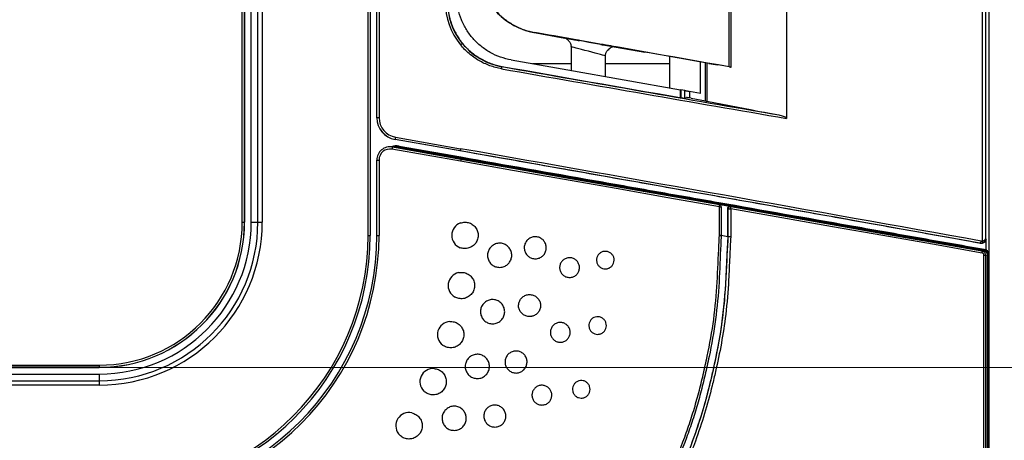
# Model space of a CAD drawing. Header units: millimetres. Extents: x 25 to 1935, y 715 to 2336.
# Tile 19 of 252: x 311 to 355, y 889 to 908. Entities that reach past the tile are written whole.
import ezdxf

# ---------------------------------------------------------------- set-up
doc = ezdxf.new("R2010")
doc.units = ezdxf.units.MM
doc.header["$LTSCALE"] = 2
doc.layers.get('0').update_dxf_attribs({"color": 2})
doc.styles.add('FS2312', font='simsun.ttf', dxfattribs={"width": 0.8})
doc.dimstyles.new('STANDARD$0', dxfattribs={"dimtxt": 3.5, "dimasz": 3, "dimexe": 1.5, "dimexo": 0.5, "dimgap": 1.5, "dimtad": 1, "dimdec": 1, "dimlfac": 5, "dimdsep": 46, "dimtxsty": 'FS2312', "dimblk1": 'OPEN', "dimblk2": 'OPEN', "dimsah": 1, "dimcen": 0, "dimclrd": 4, "dimclre": 4, "dimclrt": 4, "dimadec": 0, "dimazin": 0, "dimtfac": 1, "dimtdec": 1, "dimtmove": 1, "dimatfit": 0, "dimldrblk": 'OPEN', "dimfxl": 1, "dimtolj": 1, "dimtzin": 0, "dimlwd": 18, "dimlwe": 18, "dimarcsym": 1})

# ---------------------------------------------------------------- blocks, each defined once
blk = doc.blocks.new('_OPEN')
at = {"color": 0}
for p, q in [((-0.966, 0.259), (0, 0)), ((0, 0), (-1, 0)), ((0, 0), (-0.966, -0.259))]:
    blk.add_line(p, q, dxfattribs=at)
blk = doc.blocks.new('*D39')
at = {"color": 4, "lineweight": 18, "transparency": 16777216}
for p, q in [((314.278, 1015.006), (378.987, 1015.006)), ((377.487, 1012.006), (377.487, 895.616)), ((313.225, 892.616), (378.987, 892.616))]:
    blk.add_line(p, q, dxfattribs=at)
at = {"layer": 'Defpoints', "color": 0, "transparency": 16777216}
for p in [(313.778, 1015.006), (312.725, 892.616), (377.487, 892.616)]:
    blk.add_point(p, dxfattribs=at)
at = {"color": 4, "lineweight": 18, "transparency": 16777216, "xscale": 3, "yscale": 3, "zscale": 3}
for p, rotation in [((377.487, 1015.006), 90), ((377.487, 892.616), 270)]:
    blk.add_blockref('_OPEN', p, dxfattribs=dict(at, rotation=rotation))
at = {"color": 4, "transparency": 16777216, "insert": (374.237, 953.811), "char_height": 3.5, "attachment_point": 5, "rotation": 90, "style": 'FS2312'}
blk.add_mtext('\\A1;612', dxfattribs=at)

msp = doc.modelspace()

# ---------------------------------------------------------------- linework, layer by layer
at = {"color": 2, "linetype": 'Continuous', "lineweight": 30}
for p, q in [((354.691, 866.78), (354.691, 1040.841)), ((354.387, 898.36), (354.387, 1009.262)), ((326.491, 898.611), (326.491, 1009.011)), ((326.591, 1009.011), (326.591, 898.611)), ((354.522, 1009.173), (354.522, 898.449)), ((320.784, 899.211), (320.784, 1008.411)), ((320.884, 1008.411), (320.884, 899.211)), ((320.887, 899.211), (320.887, 1008.411)), ((321.191, 899.211), (321.191, 1008.411)), ((321.491, 899.211), (321.491, 1008.411)), ((321.691, 1008.411), (321.691, 899.211)), ((326.891, 903.955), (326.891, 1003.667)), ((326.894, 903.955), (326.894, 1003.667)), ((326.994, 1003.667), (326.994, 903.955)), ((345.491, 1003.696), (345.491, 903.926)), ((342.89, 906.265), (342.89, 1001.357)), ((342.97, 906.25), (342.97, 1001.372)), ((333.961, 907.84), (333.961, 907.842)), ((333.961, 907.84), (335.43, 907.564)), ((334.94, 907.671), (334.718, 907.71)), ((335.219, 907.618), (335.219, 907.617)), ((335.219, 907.617), (335.862, 907.496)), ((335.862, 907.496), (335.862, 907.505)), ((336.05, 907.472), (336.05, 907.463)), ((336.05, 907.463), (336.093, 907.463)), ((336.093, 907.463), (336.093, 907.464)), ((335.711, 907.177), (335.711, 906.101)), ((337.092, 907.287), (337.052, 907.287)), ((337.238, 907.262), (337.238, 907.254)), ((337.238, 907.254), (337.862, 907.151)), ((337.657, 907.173), (339.057, 906.94)), ((337.862, 907.151), (337.862, 907.152)), ((337.271, 905.826), (337.271, 906.761)), ((340.191, 905.311), (340.191, 906.74)), ((341.591, 905.064), (341.591, 906.492)), ((341.803, 904.72), (341.803, 906.455)), ((341.867, 906.443), (341.867, 904.706)), ((332.573, 906.288), (332.571, 906.276)), ((335.711, 906.411), (333.953, 906.411)), ((340.191, 906.411), (337.271, 906.411)), ((342.893, 906.263), (342.368, 906.355)), ((340.671, 904.872), (340.671, 905.226)), ((340.878, 905.19), (340.688, 905.223)), ((340.688, 905.223), (340.688, 904.869)), ((340.878, 904.86), (340.878, 905.19)), ((341.591, 905.064), (341.078, 905.155)), ((341.078, 905.155), (341.078, 904.853)), ((340.814, 904.85), (340.953, 904.872)), ((341.153, 904.84), (341.803, 904.726)), ((341.867, 904.706), (343.923, 904.309)), ((326.891, 903.955), (326.894, 903.955)), ((326.994, 903.955), (326.894, 903.955)), ((327.718, 902.972), (327.718, 902.97)), ((330.674, 902.451), (327.718, 902.972)), ((330.743, 902.436), (327.718, 902.97)), ((327.735, 903.071), (330.691, 902.55)), ((330.691, 901.979), (327.578, 902.528)), ((327.595, 902.627), (330.709, 902.078)), ((327.898, 902.627), (327.896, 902.614)), ((327.896, 902.614), (330.691, 902.121)), ((330.69, 902.134), (327.898, 902.627)), ((327.905, 902.666), (330.697, 902.174)), ((326.891, 898.611), (326.891, 902.036)), ((326.891, 902.036), (326.991, 902.036)), ((326.991, 902.036), (326.991, 898.611)), ((330.694, 902.134), (330.69, 902.134)), ((330.694, 902.134), (330.691, 902.121)), ((330.691, 902.121), (330.698, 902.12)), ((330.697, 902.174), (330.701, 902.173)), ((342.44, 898.608), (342.44, 899.91)), ((342.44, 899.91), (342.524, 899.91)), ((342.441, 900.009), (342.524, 899.994)), ((342.818, 899.942), (342.524, 899.994)), ((342.524, 899.91), (342.524, 898.608)), ((342.818, 899.942), (342.934, 899.922)), ((342.839, 899.82), (342.818, 899.824)), ((342.818, 898.553), (342.818, 899.824)), ((342.839, 898.55), (342.839, 899.82)), ((342.839, 899.82), (342.953, 899.82)), ((342.934, 899.922), (342.954, 899.919)), ((342.953, 899.82), (342.953, 898.547)), ((320.784, 899.211), (320.884, 899.211)), ((320.884, 899.211), (320.887, 899.211)), ((321.191, 899.211), (321.491, 899.211)), ((321.491, 899.211), (321.691, 899.211)), ((326.491, 898.611), (326.591, 898.611)), ((326.891, 898.611), (326.991, 898.611)), ((342.44, 898.608), (342.524, 898.608)), ((342.818, 898.553), (342.524, 898.605)), ((342.839, 898.55), (342.818, 898.553)), ((342.839, 898.55), (342.839, 898.55)), ((354.522, 898.449), (354.546, 898.442)), ((354.305, 898.247), (354.278, 898.255)), ((354.551, 897.934), (354.625, 897.921)), ((354.621, 897.902), (354.553, 897.927)), ((354.349, 897.909), (354.445, 897.892)), ((354.449, 871.433), (354.449, 897.712)), ((354.449, 897.712), (354.517, 897.712)), ((354.625, 897.858), (354.458, 897.888)), ((354.517, 897.712), (354.517, 871.439)), ((354.616, 897.694), (354.517, 897.712)), ((354.616, 870.83), (354.616, 897.694)), ((354.625, 866.846), (354.625, 897.858)), ((205.091, 892.718), (314.291, 892.718)), ((314.291, 892.618), (205.091, 892.618)), ((300.768, 892.616), (314.291, 892.616)), ((314.291, 892.718), (314.291, 892.618)), ((314.291, 892.616), (314.291, 892.618)), ((205.091, 892.311), (314.291, 892.311)), ((314.291, 892.311), (314.291, 892.011)), ((205.091, 892.011), (314.291, 892.011)), ((314.291, 891.811), (205.091, 891.811)), ((314.291, 892.011), (314.291, 891.811))]:
    msp.add_line(p, q, dxfattribs=at)
at = {"color": 2, "linetype": 'Continuous', "lineweight": 30, "flags": 128}
for points in [[(330.691, 907.269), (330.706, 907.281), (330.721, 907.293), (330.734, 907.304), (330.746, 907.313), (330.755, 907.321), (330.762, 907.327), (330.767, 907.331), (330.769, 907.332)], [(332.99, 906.581), (335.556, 906.128), (338.117, 905.677), (340.671, 905.226)], [(340.671, 905.226), (340.679, 905.225), (340.684, 905.224), (340.688, 905.223)], [(340.878, 905.19), (340.884, 905.189), (340.897, 905.186), (340.916, 905.183), (340.941, 905.179), (340.971, 905.173), (341.004, 905.167), (341.04, 905.161), (341.078, 905.155)], [(327.735, 903.071), (327.732, 903.052), (327.729, 903.033), (327.726, 903.016), (327.723, 903.002), (327.721, 902.989), (327.719, 902.98), (327.718, 902.974), (327.718, 902.972)], [(327.595, 902.627), (327.595, 902.625), (327.594, 902.619), (327.593, 902.61), (327.59, 902.598), (327.588, 902.583), (327.585, 902.566), (327.581, 902.547), (327.578, 902.528)], [(327.898, 902.627), (327.765, 902.635), (327.644, 902.618)], [(327.677, 902.612), (327.765, 902.623), (327.896, 902.614)], [(327.889, 902.575), (327.89, 902.582), (327.891, 902.59), (327.892, 902.596), (327.894, 902.602), (327.894, 902.607), (327.895, 902.611), (327.895, 902.613), (327.896, 902.614)], [(327.898, 902.627), (327.898, 902.627), (327.898, 902.63), (327.899, 902.633), (327.9, 902.638), (327.901, 902.644), (327.902, 902.651), (327.903, 902.658), (327.905, 902.666)], [(330.691, 902.55), (330.688, 902.531), (330.685, 902.512), (330.682, 902.495), (330.679, 902.48), (330.677, 902.468), (330.675, 902.459), (330.674, 902.453), (330.674, 902.451)], [(330.684, 902.082), (330.686, 902.089), (330.687, 902.097), (330.688, 902.103), (330.689, 902.109), (330.69, 902.114), (330.691, 902.118), (330.691, 902.12), (330.691, 902.121)], [(330.69, 902.134), (330.69, 902.135), (330.691, 902.137), (330.691, 902.141), (330.692, 902.146), (330.693, 902.152), (330.694, 902.159), (330.696, 902.166), (330.697, 902.174)], [(330.691, 902.081), (330.693, 902.088), (330.694, 902.096), (330.695, 902.102), (330.696, 902.108), (330.697, 902.113), (330.698, 902.117), (330.698, 902.119), (330.698, 902.12)], [(330.709, 902.078), (330.708, 902.076), (330.707, 902.07), (330.706, 902.061), (330.704, 902.049), (330.701, 902.034), (330.698, 902.017), (330.695, 901.999), (330.691, 901.979)], [(342.44, 899.91), (340.105, 900.322), (337.76, 900.735), (335.408, 901.149), (333.051, 901.564), (330.691, 901.979)], [(330.709, 902.078), (333.065, 901.662), (335.419, 901.247), (337.767, 900.833), (340.109, 900.42), (342.441, 900.009)], [(354.363, 897.811), (352.12, 898.206), (349.855, 898.605), (347.571, 899.007), (345.27, 899.412), (342.953, 899.82)], [(342.954, 899.919), (345.267, 899.511), (347.566, 899.105), (349.847, 898.703), (352.109, 898.304), (354.349, 897.909)], [(354.549, 897.969), (354.547, 898.239), (354.546, 898.442)], [(354.278, 898.255), (354.285, 898.256), (354.292, 898.261), (354.299, 898.27), (354.306, 898.282), (354.313, 898.297), (354.319, 898.314), (354.324, 898.333), (354.328, 898.353)], [(354.363, 897.811), (354.366, 897.829), (354.367, 897.847), (354.367, 897.864), (354.365, 897.879), (354.363, 897.891), (354.359, 897.9), (354.354, 897.907), (354.349, 897.909)]]:
    msp.add_lwpolyline(points, dxfattribs=at)
at = {"color": 2, "linetype": 'Continuous', "lineweight": 30}
for centre, radius, start, end in [((333.091, 909.228), 3.098, 180, 219.2289), ((333.091, 909.228), 2.998, 180, 219.2289), ((331.535, 906.382), 1.041, 348.6883, 354.1688), ((327.891, 903.955), 1, 180, 260), ((327.891, 903.955), 0.997, 180, 260), ((327.891, 903.955), 0.897, 180, 260), ((327.491, 902.036), 0.6, 80, 180), ((327.491, 902.036), 0.5, 80, 180), ((327.791, 902.023), 0.653, 80, 111.0578), ((325.388, 903.09), 5.392, 349.7805, 350.2055), ((342.281, 899.962), 0.167, 342.0309, 16.2353), ((342.424, 899.91), 0.1, 0, 80), ((342.938, 899.82), 0.0994, 80.7354, 180.2322), ((342.8, 899.871), 0.161, 341.759, 17.3187), ((314.291, 899.211), 6.493, 270, 0), ((314.291, 899.211), 6.593, 270, 0), ((314.291, 899.211), 6.595, 270, 0), ((314.291, 899.211), 7.4, 270, 0), ((314.291, 899.211), 7.2, 270, 0), ((314.291, 899.211), 6.9, 270, 0), ((330.891, 898.611), 0.6, 109.4712, 249.5142), ((314.891, 898.611), 12.1, 270, 0), ((314.891, 898.611), 12, 270, 0), ((314.891, 898.611), 11.6, 270, 0), ((314.891, 898.611), 11.7, 270, 0), ((342.336, 896.413), 2.197, 85.0853, 87.2796), ((342.424, 898.608), 0.0999, 356.7472, 359.9622), ((354.297, 898.306), 0.105, 338.872, 30.8547), ((330.728, 896.334), 0.6, 102.3053, 241.3313), ((330.243, 894.103), 0.6, 94.1232, 233.1493), ((329.445, 891.964), 0.6, 85.9426, 224.9663), ((328.351, 889.961), 0.6, 77.7582, 216.7867)]:
    msp.add_arc(centre, radius, start, end, dxfattribs=at)
for centre, major_axis, ratio, start_param, end_param in [((334.693, 907.686), (4.6, -0.811), 0.005968, 1.566477, 1.709522), ((334.498, 907.497), (41, -7.225), 0.005968, 1.365693, 1.561065), ((335.396, 907.586), (0.2, -0.035), 0.005968, 1.549562, 3.631337), ((334.498, 907.497), (40.5, -7.137), 0.005968, 1.537209, 1.549562), ((336.561, 907.363), (1.18, -0.208), 0.005968, 0.380202, 2.852875), ((335.95, 907.481), (0.1, -0.0176), 0.005968, 3.631337, 6.249331), ((335.894, 907.499), (0.2, -0.035), 0.005968, 6.249331, 7.820394), ((336.491, 906.969), (0.78, -0.208), 0.008692, 0.00112, 3.141858), ((337.152, 907.269), (0.1, -0.0176), 0.005968, 3.107738, 5.7477), ((337.292, 907.252), (0.2, -0.035), 0.005968, 1.502463, 3.107738), ((334.498, 907.497), (40.5, -7.137), 0.005968, 1.492549, 1.502463), ((337.69, 907.181), (0.2, -0.035), 0.005968, 5.7477, 7.775734), ((339.229, 906.909), (0.2, -0.035), 0.005968, 1.454185, 2.606107), ((334.498, 907.497), (40.5, -7.137), 0.005968, 1.386573, 1.454185), ((342.143, 906.401), (1, -0.176), 0.005968, 4.528165, 4.940334), ((330.691, 907.815), (74, -13.034), 0.017168, 4.740613, 4.916771), ((330.709, 907.914), (73.9, -13.034), 0.01719, 4.740621, 4.912007), ((330.691, 907.917), (73.2, -12.911), 0.01719, 4.741128, 4.851781), ((342.87, 906.268), (0.1, -0.0176), 0.005968, 4.940334, 7.648878), ((340.615, 904.885), (0.2, -0.035), 0.01719, 4.851781, 6.233857), ((341.153, 904.837), (0.2, -0.035), 0.01719, 1.573828, 3.092265), ((342.003, 904.685), (0.2, -0.035), 0.01719, 3.144625, 3.964929), ((345.491, 904.063), (2.3, -0.406), 0.01719, 3.964929, 4.563389), ((330.674, 901.796), (73.9, -13.032), 0.008594, 1.247204, 1.572312), ((330.691, 901.895), (74, -13.032), 0.008583, 1.2472, 1.572308), ((354.323, 898.449), (0.2, 0.011), 0.485043, 5.011352, 6.168927), ((354.323, 898.449), (0.158, 0.128), 0.955275, 4.420818, 5.578393)]:
    msp.add_ellipse(centre, major_axis=major_axis, ratio=ratio, start_param=start_param, end_param=end_param, dxfattribs=at)
for points, knots in [([(330.105, 909.228), (330.105, 909.053), (330.121, 908.88), (330.166, 908.625), (330.184, 908.54), (330.229, 908.373), (330.255, 908.289), (330.345, 908.042), (330.419, 907.885), (330.548, 907.661), (330.595, 907.588), (330.694, 907.445), (330.748, 907.376), (330.916, 907.175), (331.039, 907.053), (331.237, 906.886), (331.306, 906.833), (331.448, 906.733), (331.523, 906.686), (331.749, 906.555), (331.906, 906.482), (332.15, 906.393), (332.232, 906.367), (332.401, 906.322), (332.487, 906.303), (332.573, 906.288)], [0, 0, 0, 0, 0.125, 0.125, 0.1875, 0.1875, 0.25, 0.25, 0.375, 0.375, 0.4375, 0.4375, 0.5, 0.5, 0.625, 0.625, 0.6875, 0.6875, 0.75, 0.75, 0.875, 0.875, 0.9375, 0.9375, 1, 1, 1, 1]), ([(332.99, 906.581), (332.826, 906.618), (332.497, 906.693), (332.035, 906.908), (331.615, 907.192), (331.248, 907.543), (330.947, 907.952), (330.717, 908.404), (330.568, 908.89), (330.515, 909.272), (330.512, 909.488), (330.511, 909.535)], [0, 0, 0, 0, 0.120788, 0.241575, 0.362365, 0.483154, 0.603911, 0.724667, 0.845435, 0.966201, 1, 1, 1, 1]), ([(332.09, 909.07), (332.2, 908.931), (332.422, 908.651), (332.841, 908.31), (333.324, 908.036), (333.744, 907.888), (333.999, 907.838), (334.062, 907.826)], [0, 0, 0, 0, 0.226772, 0.45973, 0.686664, 0.922145, 1, 1, 1, 1]), ([(332.218, 908.876), (332.321, 908.764), (332.53, 908.538), (332.9, 908.263), (333.308, 908.04), (333.619, 907.926), (333.792, 907.881), (333.811, 907.876)], [0, 0, 0, 0, 0.24742, 0.499744, 0.732433, 0.971207, 1, 1, 1, 1]), ([(333.811, 907.876), (333.834, 907.87), (333.879, 907.859), (333.944, 907.844), (333.976, 907.838), (333.99, 907.835)], [0, 0, 0, 0, 0.356672, 0.713527, 1, 1, 1, 1]), ([(330.769, 907.332), (330.893, 907.196), (331.145, 906.918), (331.596, 906.614), (332.075, 906.388), (332.404, 906.314), (332.571, 906.276)], [0, 0, 0, 0, 0.258575, 0.526456, 0.759842, 1, 1, 1, 1]), ([(335.612, 907.425), (335.597, 907.448), (335.543, 907.528), (335.477, 907.549), (335.43, 907.564)], [0, 0, 0, 0, 0.281459, 1, 1, 1, 1]), ([(335.616, 907.429), (335.629, 907.414), (335.673, 907.366), (335.708, 907.275), (335.706, 907.203), (335.705, 907.177)], [0, 0, 0, 0, 0.213591, 0.712429, 1, 1, 1, 1]), ([(332.556, 906.177), (332.373, 906.21), (332.195, 906.258), (331.937, 906.352), (331.853, 906.388), (331.686, 906.466), (331.604, 906.509), (331.364, 906.65), (331.215, 906.756), (330.937, 906.994), (330.809, 907.125), (330.691, 907.269)], [0, 0, 0, 0, 0.25, 0.25, 0.375, 0.375, 0.5, 0.5, 0.75, 0.75, 1, 1, 1, 1]), ([(337.275, 906.762), (337.274, 906.77), (337.266, 906.826), (337.302, 906.923), (337.347, 907.008), (337.383, 907.037), (337.387, 907.04)], [0, 0, 0, 0, 0.079478, 0.54801, 0.96013, 1, 1, 1, 1]), ([(337.657, 907.173), (337.614, 907.171), (337.521, 907.168), (337.439, 907.079), (337.395, 907.03)], [0, 0, 0, 0, 0.458003, 1, 1, 1, 1]), ([(345.143, 904.084), (345.207, 904.072), (345.27, 904.054), (345.362, 904.019), (345.392, 904.006), (345.436, 903.983), (345.45, 903.974), (345.47, 903.959), (345.476, 903.954), (345.487, 903.941), (345.491, 903.934), (345.491, 903.926)], [0, 0, 0, 0, 0.5, 0.5, 0.75, 0.75, 0.875, 0.875, 0.9375, 0.9375, 1, 1, 1, 1]), ([(354.305, 898.247), (353.369, 898.415), (351.495, 898.751), (348.6, 899.268), (345.636, 899.797), (342.642, 900.33), (339.665, 900.858), (336.706, 901.383), (333.73, 901.909), (331.739, 902.261), (330.743, 902.436)], [0, 0, 0, 0, 0.123061, 0.246315, 0.374698, 0.5033, 0.627081, 0.750861, 0.87543, 1, 1, 1, 1]), ([(342.448, 900.007), (341.679, 900.142), (340.017, 900.435), (337.44, 900.89), (334.726, 901.369), (332.473, 901.766), (331.128, 902.004), (330.691, 902.081)], [0, 0, 0, 0, 0.197666, 0.427329, 0.658241, 0.889153, 1, 1, 1, 1]), ([(354.553, 897.927), (353.593, 898.097), (352.627, 898.267), (350.683, 898.609), (349.707, 898.781), (346.765, 899.3), (344.786, 899.649), (341.791, 900.177), (340.787, 900.354), (338.777, 900.708), (336.763, 901.063), (334.743, 901.42), (332.72, 901.776), (331.707, 901.955), (330.694, 902.134)], [0, 0, 0, 0, 0.125, 0.125, 0.25, 0.25, 0.5, 0.5, 0.625, 0.625, 0.75, 0.875, 0.875, 1, 1, 1, 1]), ([(330.698, 902.12), (331.135, 902.043), (332.476, 901.807), (334.72, 901.411), (337.431, 900.933), (340.138, 900.455), (342.938, 899.962), (345.819, 899.454), (348.781, 898.932), (351.721, 898.413), (353.655, 898.072), (354.621, 897.902)], [0, 0, 0, 0, 0.053752, 0.165122, 0.276492, 0.388468, 0.500444, 0.624907, 0.749371, 0.874685, 1, 1, 1, 1]), ([(330.701, 902.173), (332.727, 901.816), (334.747, 901.46), (337.768, 900.927), (338.773, 900.75), (340.781, 900.396), (341.785, 900.219), (344.781, 899.691), (346.76, 899.342), (349.702, 898.823), (350.679, 898.651), (352.622, 898.308), (353.589, 898.138), (354.549, 897.969)], [0, 0, 0, 0, 0.25, 0.25, 0.375, 0.375, 0.5, 0.5, 0.75, 0.75, 0.875, 0.875, 1, 1, 1, 1]), ([(354.396, 897.899), (354.096, 897.952), (352.929, 898.157), (350.876, 898.52), (348.221, 898.988), (345.534, 899.462), (343.618, 899.8), (342.596, 899.98), (342.483, 900)], [0, 0, 0, 0, 0.077416, 0.300472, 0.523529, 0.747832, 0.972134, 1, 1, 1, 1]), ([(342.818, 899.824), (342.819, 899.835), (342.822, 899.857), (342.839, 899.887), (342.864, 899.91), (342.895, 899.923), (342.919, 899.924), (342.932, 899.922), (342.934, 899.922)], [0, 0, 0, 0, 0.193564, 0.387129, 0.580573, 0.773949, 0.967426, 1, 1, 1, 1]), ([(330.691, 899.177), (330.757, 899.193), (330.889, 899.225), (331.093, 899.188), (331.272, 899.09), (331.409, 898.936), (331.487, 898.747), (331.499, 898.541), (331.441, 898.345), (331.326, 898.178), (331.214, 898.108), (331.16, 898.075)], [0, 0, 0, 0, 0.111823, 0.223646, 0.335471, 0.447299, 0.559131, 0.670955, 0.782773, 0.894594, 1, 1, 1, 1]), ([(334.083, 897.548), (334.027, 897.554), (333.914, 897.565), (333.765, 897.651), (333.651, 897.778), (333.586, 897.937), (333.577, 898.107), (333.625, 898.271), (333.725, 898.41), (333.865, 898.509), (334.029, 898.555), (334.2, 898.544), (334.358, 898.477), (334.485, 898.362), (334.566, 898.211), (334.593, 898.042), (334.562, 897.874), (334.477, 897.725), (334.349, 897.614), (334.209, 897.556), (334.118, 897.55), (334.083, 897.548)], [0, 0, 0, 0, 0.053749, 0.107496, 0.161216, 0.214887, 0.268522, 0.322143, 0.375771, 0.429426, 0.483127, 0.536873, 0.590646, 0.644409, 0.698121, 0.751764, 0.805359, 0.858954, 0.912597, 0.96631, 1, 1, 1, 1]), ([(340.204, 887.729), (340.429, 888.301), (340.758, 889.136), (341.153, 890.248), (341.397, 891.061), (341.613, 891.881), (341.774, 892.57), (341.982, 893.538), (342.208, 894.793), (342.355, 896.487), (342.395, 897.76), (342.433, 898.467), (342.44, 898.608)], [0, 0, 0, 0, 0.164991, 0.240903, 0.31681, 0.392709, 0.468603, 0.506548, 0.658427, 0.810291, 0.962058, 1, 1, 1, 1]), ([(342.524, 898.602), (342.517, 898.461), (342.479, 897.755), (342.439, 896.479), (342.291, 894.78), (342.065, 893.52), (341.856, 892.548), (341.695, 891.857), (341.479, 891.034), (341.234, 890.217), (340.839, 889.102), (340.51, 888.266), (340.284, 887.694)], [0, 0, 0, 0, 0.0377643, 0.1892217, 0.3413701, 0.4934605, 0.5314214, 0.6073312, 0.6833065, 0.7593577, 0.8354103, 1, 1, 1, 1]), ([(342.818, 898.553), (342.79, 897.843), (342.734, 896.429), (342.538, 894.315), (342.139, 892.388), (341.696, 890.624), (341.148, 889.044), (340.739, 888.006), (340.534, 887.487)], [0, 0, 0, 0, 0.187347, 0.373076, 0.55895, 0.705523, 0.85276, 1, 1, 1, 1]), ([(340.541, 887.485), (340.781, 888.088), (341.183, 889.096), (341.671, 890.539), (341.955, 891.594), (342.206, 892.657), (342.428, 893.727), (342.628, 895.024), (342.74, 896.332), (342.774, 897.509), (342.839, 898.247), (342.839, 898.55), (342.839, 898.55)], [0, 0, 0, 0, 0.171126, 0.286391, 0.401676, 0.459259, 0.574473, 0.689657, 0.80496, 0.920323, 0.999998, 1, 1, 1, 1]), ([(342.953, 898.547), (342.938, 898.244), (342.904, 897.592), (342.856, 896.413), (342.757, 895.099), (342.541, 893.71), (342.318, 892.636), (342.066, 891.569), (341.781, 890.509), (341.272, 889.009), (340.848, 887.946), (340.587, 887.29)], [0, 0, 0, 0, 0.078407, 0.169025, 0.305645, 0.41925, 0.532887, 0.589618, 0.703368, 0.817096, 1, 1, 1, 1]), ([(342.953, 898.547), (342.952, 898.547), (342.946, 898.547), (342.929, 898.547), (342.901, 898.548), (342.872, 898.549), (342.849, 898.549), (342.842, 898.55), (342.839, 898.55)], [0, 0, 0, 0, 0.024008, 0.121937, 0.341548, 0.561066, 0.780542, 1, 1, 1, 1]), ([(354.546, 898.442), (354.544, 898.422), (354.541, 898.38), (354.511, 898.324), (354.465, 898.279), (354.406, 898.25), (354.35, 898.242), (354.316, 898.246), (354.305, 898.247)], [0, 0, 0, 0, 0.17133, 0.342609, 0.516264, 0.701044, 0.901221, 1, 1, 1, 1]), ([(331.161, 898.075), (331.097, 898.05), (330.971, 898.002), (330.802, 898.01), (330.709, 898.04), (330.681, 898.049)], [0, 0, 0, 0, 0.4096697, 0.8193445, 1, 1, 1, 1]), ([(332.466, 897.156), (332.404, 897.162), (332.28, 897.175), (332.115, 897.269), (331.99, 897.409), (331.919, 897.583), (331.909, 897.771), (331.962, 897.952), (332.071, 898.105), (332.225, 898.213), (332.407, 898.264), (332.595, 898.252), (332.768, 898.178), (332.907, 898.052), (332.997, 897.886), (333.026, 897.7), (332.992, 897.515), (332.899, 897.351), (332.758, 897.228), (332.604, 897.165), (332.504, 897.159), (332.466, 897.156)], [0, 0, 0, 0, 0.053701, 0.107401, 0.161093, 0.214775, 0.268451, 0.322123, 0.375799, 0.429477, 0.483164, 0.536864, 0.590577, 0.644289, 0.697989, 0.751665, 0.805323, 0.858979, 0.912657, 0.966356, 1, 1, 1, 1]), ([(354.278, 898.255), (354.303, 898.253), (354.343, 898.249), (354.381, 898.263), (354.395, 898.268)], [0, 0, 0, 0, 0.624105, 1, 1, 1, 1]), ([(354.549, 897.969), (354.549, 897.964), (354.549, 897.955), (354.55, 897.943), (354.55, 897.937), (354.551, 897.934)], [0, 0, 0, 0, 0.3173775, 0.6337885, 1, 1, 1, 1]), ([(354.551, 897.934), (354.551, 897.931), (354.552, 897.928), (354.553, 897.928), (354.553, 897.927)], [0, 0, 0, 0, 0.696124, 1, 1, 1, 1]), ([(335.64, 896.697), (335.589, 896.702), (335.488, 896.712), (335.353, 896.789), (335.25, 896.904), (335.192, 897.047), (335.184, 897.2), (335.228, 897.348), (335.317, 897.473), (335.443, 897.561), (335.591, 897.603), (335.745, 897.593), (335.887, 897.533), (336.001, 897.429), (336.074, 897.293), (336.098, 897.141), (336.071, 896.99), (335.995, 896.856), (335.879, 896.756), (335.753, 896.704), (335.671, 896.699), (335.64, 896.697)], [0, 0, 0, 0, 0.053824, 0.107651, 0.161415, 0.215073, 0.268644, 0.322176, 0.375727, 0.429351, 0.483078, 0.5369, 0.590769, 0.644601, 0.698328, 0.751922, 0.805422, 0.858924, 0.912518, 0.966245, 1, 1, 1, 1]), ([(337.263, 897.087), (337.218, 897.092), (337.128, 897.101), (337.008, 897.17), (336.917, 897.272), (336.865, 897.399), (336.858, 897.536), (336.897, 897.667), (336.977, 897.777), (337.088, 897.856), (337.22, 897.893), (337.357, 897.884), (337.483, 897.83), (337.585, 897.738), (337.65, 897.617), (337.671, 897.482), (337.646, 897.348), (337.578, 897.229), (337.476, 897.14), (337.364, 897.094), (337.291, 897.089), (337.263, 897.087)], [0, 0, 0, 0, 0.053936, 0.107877, 0.161712, 0.215355, 0.268831, 0.322234, 0.37567, 0.429248, 0.483015, 0.536949, 0.590954, 0.644888, 0.698633, 0.752152, 0.805521, 0.858893, 0.912415, 0.966163, 1, 1, 1, 1]), ([(354.349, 897.909), (354.357, 897.908), (354.387, 897.901), (354.434, 897.877), (354.48, 897.832), (354.511, 897.775), (354.515, 897.733), (354.517, 897.712)], [0, 0, 0, 0, 0.090621, 0.3297907, 0.5547767, 0.7756645, 1, 1, 1, 1]), ([(354.449, 897.712), (354.448, 897.722), (354.446, 897.744), (354.43, 897.772), (354.407, 897.795), (354.383, 897.807), (354.368, 897.81), (354.363, 897.811)], [0, 0, 0, 0, 0.217859, 0.4354873, 0.6616128, 0.9064768, 1, 1, 1, 1]), ([(354.445, 897.892), (354.468, 897.886), (354.516, 897.872), (354.573, 897.823), (354.61, 897.76), (354.614, 897.715), (354.616, 897.694)], [0, 0, 0, 0, 0.267126, 0.534813, 0.785831, 1, 1, 1, 1]), ([(354.621, 897.902), (354.622, 897.901), (354.623, 897.9), (354.624, 897.891), (354.625, 897.878), (354.625, 897.866), (354.625, 897.86), (354.625, 897.858)], [0, 0, 0, 0, 0.2369777, 0.4738302, 0.7114003, 0.9334307, 1, 1, 1, 1]), ([(330.601, 896.92), (330.668, 896.928), (330.803, 896.944), (331, 896.881), (331.166, 896.761), (331.283, 896.592), (331.337, 896.394), (331.323, 896.189), (331.241, 896.001), (331.102, 895.85), (330.921, 895.753), (330.718, 895.723), (330.553, 895.752), (330.467, 895.795), (330.441, 895.807)], [0, 0, 0, 0, 0.087462, 0.174922, 0.262383, 0.349846, 0.437311, 0.524772, 0.61223, 0.699692, 0.787154, 0.874618, 0.962081, 1, 1, 1, 1]), ([(332.144, 894.596), (332.082, 894.602), (331.959, 894.614), (331.794, 894.709), (331.669, 894.848), (331.597, 895.023), (331.587, 895.21), (331.64, 895.391), (331.75, 895.544), (331.904, 895.652), (332.085, 895.703), (332.273, 895.691), (332.446, 895.618), (332.586, 895.491), (332.675, 895.325), (332.705, 895.139), (332.671, 894.954), (332.578, 894.79), (332.436, 894.668), (332.283, 894.604), (332.183, 894.598), (332.144, 894.596)], [0, 0, 0, 0, 0.053697, 0.107395, 0.161088, 0.214775, 0.268457, 0.322137, 0.375818, 0.429497, 0.483183, 0.536875, 0.590577, 0.644283, 0.697983, 0.751666, 0.805336, 0.859005, 0.912684, 0.966376, 1, 1, 1, 1]), ([(333.348, 895.573), (333.356, 895.596), (333.384, 895.672), (333.467, 895.786), (333.606, 895.884), (333.771, 895.93), (333.942, 895.919), (334.1, 895.853), (334.226, 895.737), (334.308, 895.587), (334.334, 895.418), (334.304, 895.249), (334.219, 895.101), (334.09, 894.989), (333.978, 894.943), (333.916, 894.932), (333.909, 894.931)], [0, 0, 0, 0, 0.035694, 0.115156, 0.194653, 0.274204, 0.353812, 0.433456, 0.513088, 0.592658, 0.672137, 0.751555, 0.83097, 0.910453, 0.990023, 1, 1, 1, 1]), ([(333.909, 894.931), (333.853, 894.927), (333.742, 894.918), (333.58, 894.977), (333.446, 895.082), (333.355, 895.227), (333.313, 895.398), (333.336, 895.513), (333.348, 895.572)], [0, 0, 0, 0, 0.162442, 0.327887, 0.493266, 0.658534, 0.823688, 1, 1, 1, 1]), ([(336.914, 894.116), (336.869, 894.12), (336.778, 894.129), (336.659, 894.198), (336.568, 894.3), (336.516, 894.427), (336.509, 894.564), (336.548, 894.695), (336.627, 894.806), (336.739, 894.884), (336.871, 894.921), (337.008, 894.912), (337.134, 894.859), (337.235, 894.766), (337.3, 894.645), (337.321, 894.51), (337.297, 894.376), (337.229, 894.257), (337.126, 894.168), (337.015, 894.122), (336.942, 894.117), (336.914, 894.116)], [0, 0, 0, 0, 0.053911, 0.107825, 0.161643, 0.21529, 0.26879, 0.322223, 0.375687, 0.429275, 0.483033, 0.536941, 0.590912, 0.644823, 0.698563, 0.752098, 0.805499, 0.858902, 0.912442, 0.966185, 1, 1, 1, 1]), ([(330.2, 894.702), (330.268, 894.7), (330.403, 894.696), (330.59, 894.606), (330.737, 894.464), (330.829, 894.28), (330.854, 894.076), (330.811, 893.876), (330.703, 893.7), (330.544, 893.571), (330.351, 893.501), (330.146, 893.5), (329.987, 893.552), (329.907, 893.607), (329.883, 893.623)], [0, 0, 0, 0, 0.08746, 0.174922, 0.262384, 0.349848, 0.437311, 0.524772, 0.612234, 0.699695, 0.787157, 0.874621, 0.962085, 1, 1, 1, 1]), ([(335.219, 893.755), (335.169, 893.76), (335.067, 893.77), (334.932, 893.848), (334.83, 893.962), (334.772, 894.105), (334.764, 894.259), (334.807, 894.406), (334.897, 894.531), (335.023, 894.619), (335.171, 894.661), (335.325, 894.651), (335.467, 894.591), (335.581, 894.487), (335.654, 894.351), (335.678, 894.199), (335.65, 894.048), (335.574, 893.914), (335.458, 893.814), (335.333, 893.762), (335.251, 893.757), (335.219, 893.755)], [0, 0, 0, 0, 0.053801, 0.107602, 0.161353, 0.215017, 0.268607, 0.322168, 0.375741, 0.429375, 0.483094, 0.536893, 0.590731, 0.644544, 0.698265, 0.751873, 0.805404, 0.858934, 0.912542, 0.966266, 1, 1, 1, 1]), ([(331.452, 892.109), (331.39, 892.115), (331.266, 892.128), (331.101, 892.222), (330.976, 892.362), (330.905, 892.536), (330.895, 892.724), (330.948, 892.905), (331.057, 893.058), (331.212, 893.166), (331.393, 893.217), (331.581, 893.205), (331.754, 893.131), (331.893, 893.005), (331.983, 892.839), (332.012, 892.653), (331.979, 892.468), (331.885, 892.304), (331.744, 892.181), (331.59, 892.118), (331.49, 892.112), (331.452, 892.109)], [0, 0, 0, 0, 0.053696, 0.107392, 0.161086, 0.214774, 0.268461, 0.322145, 0.375828, 0.429511, 0.483196, 0.536885, 0.59058, 0.644278, 0.697974, 0.751664, 0.805347, 0.859024, 0.912703, 0.966389, 1, 1, 1, 1]), ([(333.209, 892.359), (333.153, 892.364), (333.041, 892.375), (332.891, 892.462), (332.777, 892.589), (332.712, 892.747), (332.703, 892.918), (332.751, 893.082), (332.851, 893.221), (332.991, 893.319), (333.156, 893.366), (333.327, 893.355), (333.484, 893.288), (333.611, 893.173), (333.692, 893.022), (333.719, 892.853), (333.688, 892.685), (333.604, 892.536), (333.475, 892.424), (333.336, 892.367), (333.245, 892.361), (333.209, 892.359)], [0, 0, 0, 0, 0.053721, 0.107442, 0.161154, 0.214846, 0.268518, 0.322177, 0.375835, 0.429499, 0.483181, 0.536887, 0.590613, 0.644346, 0.698058, 0.751737, 0.805386, 0.859027, 0.912685, 0.966373, 1, 1, 1, 1]), ([(329.488, 892.563), (329.555, 892.551), (329.688, 892.529), (329.86, 892.413), (329.986, 892.251), (330.05, 892.056), (330.046, 891.851), (329.975, 891.658), (329.844, 891.5), (329.668, 891.395), (329.466, 891.353), (329.263, 891.381), (329.113, 891.455), (329.042, 891.521), (329.021, 891.54)], [0, 0, 0, 0, 0.0874613, 0.1749219, 0.2623854, 0.3498455, 0.437309, 0.5247676, 0.6122292, 0.6996904, 0.7871506, 0.8746127, 0.9620749, 1, 1, 1, 1]), ([(334.384, 890.903), (334.333, 890.908), (334.232, 890.918), (334.097, 890.996), (333.995, 891.11), (333.936, 891.253), (333.928, 891.407), (333.972, 891.554), (334.062, 891.679), (334.188, 891.768), (334.336, 891.809), (334.49, 891.799), (334.631, 891.739), (334.745, 891.635), (334.818, 891.5), (334.843, 891.348), (334.815, 891.196), (334.739, 891.062), (334.623, 890.962), (334.498, 890.91), (334.416, 890.905), (334.384, 890.903)], [0, 0, 0, 0, 0.0537596, 0.1075187, 0.1612595, 0.2149592, 0.2686139, 0.3222393, 0.3758574, 0.4294945, 0.4831743, 0.5369044, 0.590674, 0.6444455, 0.6981773, 0.7518457, 0.8054576, 0.8590564, 0.9126825, 0.9663655, 1, 1, 1, 1]), ([(336.171, 891.217), (336.126, 891.222), (336.036, 891.23), (335.916, 891.3), (335.825, 891.402), (335.774, 891.529), (335.767, 891.665), (335.805, 891.796), (335.885, 891.907), (335.997, 891.985), (336.129, 892.023), (336.265, 892.014), (336.392, 891.96), (336.493, 891.868), (336.558, 891.747), (336.579, 891.612), (336.554, 891.478), (336.487, 891.359), (336.384, 891.27), (336.273, 891.223), (336.2, 891.219), (336.171, 891.217)], [0, 0, 0, 0, 0.0538449, 0.1076924, 0.161483, 0.2151622, 0.2687344, 0.322246, 0.3757624, 0.4293562, 0.4830719, 0.5369121, 0.5908178, 0.6446856, 0.6984217, 0.7519995, 0.8054789, 0.8589588, 0.9125411, 0.9662615, 1, 1, 1, 1]), ([(330.403, 889.751), (330.341, 889.757), (330.217, 889.769), (330.053, 889.864), (329.928, 890.004), (329.856, 890.178), (329.846, 890.366), (329.899, 890.547), (330.009, 890.7), (330.163, 890.808), (330.344, 890.859), (330.532, 890.847), (330.705, 890.773), (330.844, 890.646), (330.934, 890.481), (330.963, 890.295), (330.93, 890.11), (330.837, 889.946), (330.695, 889.823), (330.542, 889.76), (330.442, 889.754), (330.403, 889.751)], [0, 0, 0, 0, 0.053693, 0.107389, 0.161082, 0.214773, 0.26846, 0.322147, 0.375831, 0.429517, 0.483201, 0.536889, 0.590581, 0.644274, 0.69797, 0.751661, 0.805348, 0.859031, 0.912712, 0.966397, 1, 1, 1, 1]), ([(332.248, 889.903), (332.192, 889.908), (332.08, 889.919), (331.93, 890.006), (331.816, 890.133), (331.751, 890.291), (331.742, 890.462), (331.79, 890.626), (331.89, 890.765), (332.03, 890.863), (332.195, 890.91), (332.366, 890.899), (332.523, 890.832), (332.65, 890.717), (332.731, 890.566), (332.758, 890.397), (332.727, 890.229), (332.643, 890.08), (332.514, 889.968), (332.375, 889.911), (332.283, 889.905), (332.248, 889.903)], [0, 0, 0, 0, 0.053711, 0.107423, 0.161132, 0.214828, 0.268512, 0.322188, 0.375856, 0.429525, 0.483204, 0.536896, 0.590604, 0.644318, 0.698028, 0.751722, 0.805396, 0.859056, 0.912721, 0.966398, 1, 1, 1, 1]), ([(328.479, 890.547), (328.543, 890.526), (328.672, 890.485), (328.826, 890.345), (328.927, 890.168), (328.963, 889.965), (328.93, 889.763), (328.832, 889.582), (328.679, 889.445), (328.49, 889.365), (328.285, 889.353), (328.088, 889.409), (327.95, 889.504), (327.889, 889.579), (327.871, 889.601)], [0, 0, 0, 0, 0.087464, 0.174927, 0.26239, 0.349852, 0.437316, 0.524779, 0.612241, 0.699703, 0.787166, 0.874629, 0.962092, 1, 1, 1, 1])]:
    msp.add_open_spline(points, degree=3, knots=knots, dxfattribs=at)
msp.add_open_spline([(354.328, 898.353), (354.348, 898.35), (354.368, 898.352), (354.387, 898.36)], degree=3, dxfattribs=at)

# ---------------------------------------------------------------- dimensions: what is measured, and where the dimension line sits
dim = msp.add_linear_dim(base=(377.4865, 892.6156), p1=(313.7783, 1015.0061), p2=(312.725, 892.6156), angle=90, dimstyle='STANDARD$0')
dim.commit()
dim.dimension.update_dxf_attribs({"geometry": '*D39', "text_midpoint": (374.2365, 953.8109)})

doc.saveas('drawing.dxf')
